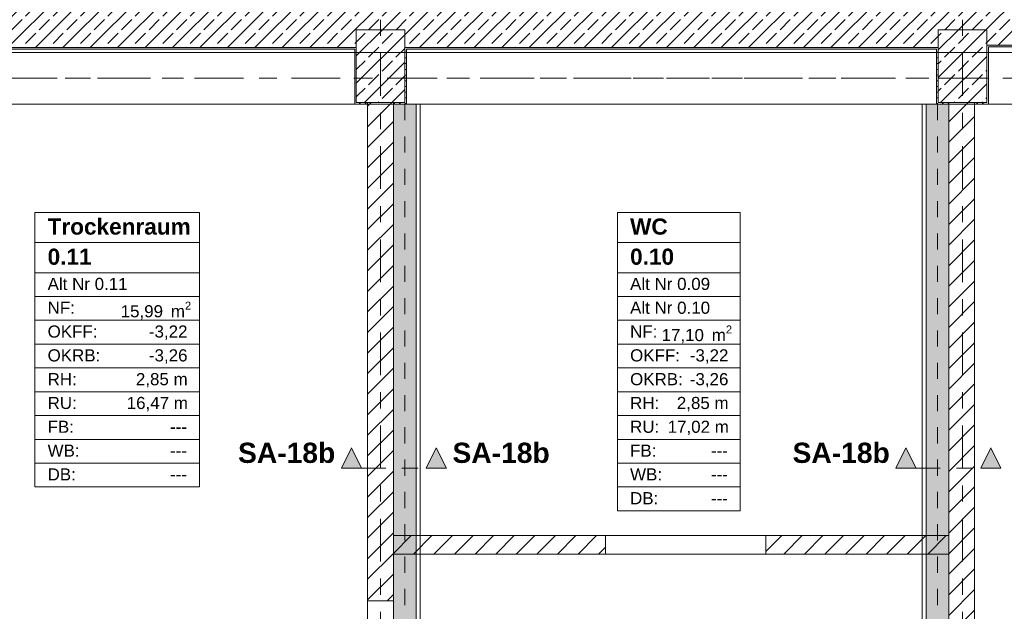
# Model space of a CAD drawing. Header units: metres. Extents: x -3.6 to 84.5, y -11 to 16.8.
# Tile 11 of 34: x 16.3 to 22.4, y 9.9 to 13.5. Entities that reach past the tile are written whole.
import ezdxf

# ---------------------------------------------------------------- set-up
doc = ezdxf.new("R2010")
doc.units = ezdxf.units.M
doc.header["$MEASUREMENT"] = 0
for name, pattern in [('Achse', [0.2, 0.1, -0.05, 0, -0.05]), ('Schnittlinie', [0.3, 0.15, -0.075, 0, -0.075]), ('Strichlinie doppelt', [0.546806, 0.264583, -0.105833, 0.070556, -0.105833]), ('Wipeout_Contour', [1, 0, -1])]:
    doc.linetypes.add(name, pattern=pattern)
for name, color, linetype in [('203 - Marker.Schnitt - Ausbaudetail SA', 7, 'Continuous'), ('401 - Zone.Raum_ Raumbegrenzung_ Whg.', 7, 'Continuous'), ('451 - Universal.Achsen Raster', 7, 'Continuous'), ('604 - Struktur.Wand Aussen', 7, 'Continuous'), ('605 - Struktur.Wand Innen', 7, 'Continuous'), ('607 - Struktur.Stütze', 7, 'Continuous'), ('608 - Struktur.Träger', 7, 'Continuous'), ('612 - Struktur.Stahlbau', 7, 'Continuous'), ('Abbruch_605 - Struktur.Wand Innen', 7, 'Continuous'), ('Neubau_612 - Struktur.Stahlbau', 7, 'Continuous'), ('Neubau_653 - Abdeckung.TB Verkofferung', 7, 'Continuous')]:
    doc.layers.add(name, color=color, linetype=linetype)
doc.styles.add('ERSTELLTER_STIL_1', font='txt')
doc.styles.add('ERSTELLTER_STIL_2', font='txt')
doc.linetypes.add('Abbruch 1', pattern='A,0,[1,2022.0244.A_L5A-PL04.01_iA_Deckenspiegel Kellergeschoss1.Shx,S=0.001984,R=0,X=0,Y=0],-0.25,0', length=0.25)
pattern_1 = [(45, (0, 0), (-0.01767767, 0.01767767), [0, -0.025])]
pattern_2 = [(45, (0, 0), (-0.0848528, 0.0848528), []), (45, (-0.04243, 0.04243), (-0.0848528, 0.0848528), [0.09, -0.03])]
pattern_3 = [(45, (0, 0), (-0.0636396, 0.0636396), [])]

msp = doc.modelspace()

# ---------------------------------------------------------------- hatches: boundary and pattern name
at = {"layer": '203 - Marker.Schnitt - Ausbaudetail SA', "linetype": 'Continuous', "lineweight": 0, "true_color": 0x000000}
for points in [[(18.2875, 10.7381), (18.4125, 10.7381), (18.35, 10.8631)], [(18.9375, 10.7381), (18.875, 10.8631), (18.8125, 10.7381)], [(21.7175, 10.7381), (21.8425, 10.7381), (21.78, 10.8631)], [(22.3675, 10.7381), (22.305, 10.8631), (22.2425, 10.7381)]]:
    msp.add_hatch(color=18, dxfattribs=at).paths.add_polyline_path(points)
at = {"layer": '604 - Struktur.Wand Aussen', "linetype": 'Continuous', "lineweight": 0, "true_color": 0x000000}
h = msp.add_hatch(dxfattribs=at)
h.set_pattern_fill('Beton__Stahlbeton_0001', color=18, style=0, pattern_type=2)
h.set_pattern_definition(pattern_2)
h.paths.add_polyline_path([(14.93, 13.45), (15.08, 13.45), (15.08, 13.34), (18.38, 13.34), (18.38, 13.45), (18.68, 13.45), (18.68, 13.34), (21.98, 13.34), (21.98, 13.45), (22.13, 13.45), (22.13, 13.695), (14.93, 13.695)])
h = msp.add_hatch(dxfattribs=at)
h.set_pattern_fill('Beton__Stahlbeton_0001', color=18, style=0, pattern_type=2)
h.set_pattern_definition(pattern_2)
h.paths.add_polyline_path([(22.13, 13.45), (22.28, 13.45), (22.28, 13.355), (25.58, 13.355), (25.58, 13.45), (25.88, 13.45), (25.88, 13.355), (29.18, 13.355), (29.18, 13.45), (29.48, 13.45), (29.48, 13.355), (31.2503, 13.355), (31.2503, 13.695), (22.13, 13.695)])
h = msp.add_hatch(dxfattribs=at)
h.set_pattern_fill('Gips_0001', color=18, style=0, pattern_type=2)
h.set_pattern_definition(pattern_1)
h.paths.add_polyline_path([(15.29, 13.34), (15.29, 13.33), (18.37, 13.33), (18.37, 13.34)])
h = msp.add_hatch(dxfattribs=at)
h.set_pattern_fill('Gips_0001', color=18, style=0, pattern_type=2)
h.set_pattern_definition(pattern_1)
h.paths.add_polyline_path([(18.69, 13.33), (21.97, 13.33), (21.97, 13.34), (18.69, 13.34)])
h = msp.add_hatch(dxfattribs=at)
h.set_pattern_fill('Gips_0001', color=18, style=0, pattern_type=2)
h.set_pattern_definition(pattern_1)
h.paths.add_polyline_path([(22.29, 13.355), (22.29, 13.345), (25.57, 13.345), (25.57, 13.355)])
at = {"layer": '607 - Struktur.Stütze', "linetype": 'Continuous', "lineweight": 0, "true_color": 0x000000}
h = msp.add_hatch(dxfattribs=at)
h.set_pattern_fill('Gips_0001', color=18, style=0, pattern_type=2)
h.set_pattern_definition(pattern_1)
h.paths.add_polyline_path([(18.37, 13.33), (18.38, 13.33), (18.38, 13.34), (18.37, 13.34)])
h = msp.add_hatch(dxfattribs=at)
h.set_pattern_fill('Gips_0001', color=18, style=0, pattern_type=2)
h.set_pattern_definition(pattern_1)
h.paths.add_polyline_path([(18.68, 13.34), (18.68, 13.33), (18.69, 13.33), (18.69, 13.34)])
h = msp.add_hatch(dxfattribs=at)
h.set_pattern_fill('Gips_0001', color=18, style=0, pattern_type=2)
h.set_pattern_definition(pattern_1)
h.paths.add_polyline_path([(21.97, 13.34), (21.97, 13.33), (21.98, 13.33), (21.98, 13.34)])
h = msp.add_hatch(dxfattribs=at)
h.set_pattern_fill('Gips_0001', color=18, style=0, pattern_type=2)
h.set_pattern_definition(pattern_1)
h.paths.add_polyline_path([(22.28, 13.345), (22.29, 13.345), (22.29, 13.355), (22.28, 13.355)])

# ---------------------------------------------------------------- linework, layer by layer
at = {"layer": '203 - Marker.Schnitt - Ausbaudetail SA', "color": 7, "linetype": 'Continuous', "lineweight": 13, "flags": 128}
for points in [[(18.2875, 10.7381), (18.4125, 10.7381), (18.35, 10.8631)], [(18.9375, 10.7381), (18.8125, 10.7381), (18.875, 10.8631)], [(21.7175, 10.7381), (21.8425, 10.7381), (21.78, 10.8631)], [(22.3675, 10.7381), (22.2425, 10.7381), (22.305, 10.8631)]]:
    msp.add_lwpolyline(points, close=True, dxfattribs=at)
at = {"layer": '401 - Zone.Raum_ Raumbegrenzung_ Whg.', "color": 7, "linetype": 'Continuous', "lineweight": 9}
for p, q in [((17.4095, 12.32), (16.392, 12.32)), ((16.392, 12.32), (16.392, 10.6209)), ((16.392, 12.32), (17.4095, 12.32)), ((16.392, 12.1334), (16.392, 12.32)), ((17.4095, 10.6209), (17.4095, 12.32)), ((17.4095, 12.32), (17.4095, 12.1334)), ((20.7554, 12.32), (19.995, 12.32)), ((19.995, 12.32), (19.995, 10.4736)), ((19.995, 12.32), (20.7554, 12.32)), ((19.995, 12.1334), (19.995, 12.32)), ((20.7554, 10.4736), (20.7554, 12.32)), ((20.7554, 12.32), (20.7554, 12.1334)), ((17.4095, 12.1334), (16.392, 12.1334)), ((16.392, 12.1334), (17.4095, 12.1334)), ((16.392, 11.9468), (16.392, 12.1334)), ((17.4095, 12.1334), (17.4095, 11.9468)), ((20.7554, 12.1334), (19.995, 12.1334)), ((19.995, 12.1334), (20.7554, 12.1334)), ((19.995, 11.9468), (19.995, 12.1334)), ((20.7554, 12.1334), (20.7554, 11.9468)), ((17.4095, 11.9468), (16.392, 11.9468)), ((16.392, 11.9468), (17.4095, 11.9468)), ((16.392, 11.7994), (16.392, 11.9468)), ((17.4095, 11.9468), (17.4095, 11.7994)), ((20.7554, 11.9468), (19.995, 11.9468)), ((19.995, 11.9468), (20.7554, 11.9468)), ((19.995, 11.7994), (19.995, 11.9468)), ((20.7554, 11.9468), (20.7554, 11.7994)), ((17.4095, 11.7994), (16.392, 11.7994)), ((16.392, 11.7994), (17.4095, 11.7994)), ((16.392, 11.6521), (16.392, 11.7994)), ((17.4095, 11.7994), (17.4095, 11.6521)), ((20.7554, 11.7994), (19.995, 11.7994)), ((19.995, 11.7994), (20.7554, 11.7994)), ((19.995, 11.6521), (19.995, 11.7994)), ((20.7554, 11.7994), (20.7554, 11.6521)), ((17.4095, 11.6521), (16.392, 11.6521)), ((16.392, 11.6521), (17.4095, 11.6521)), ((16.392, 11.5048), (16.392, 11.6521)), ((17.4095, 11.6521), (17.4095, 11.5048)), ((20.7554, 11.6521), (19.995, 11.6521)), ((19.995, 11.6521), (20.7554, 11.6521)), ((19.995, 11.5048), (19.995, 11.6521)), ((20.7554, 11.6521), (20.7554, 11.5048)), ((17.4095, 11.5048), (16.392, 11.5048)), ((16.392, 11.5048), (17.4095, 11.5048)), ((16.392, 11.3575), (16.392, 11.5048)), ((17.4095, 11.5048), (17.4095, 11.3575)), ((20.7554, 11.5048), (19.995, 11.5048)), ((19.995, 11.5048), (20.7554, 11.5048)), ((19.995, 11.3575), (19.995, 11.5048)), ((20.7554, 11.5048), (20.7554, 11.3575)), ((17.4095, 11.3575), (16.392, 11.3575)), ((16.392, 11.3575), (17.4095, 11.3575)), ((16.392, 11.2102), (16.392, 11.3575)), ((17.4095, 11.3575), (17.4095, 11.2102)), ((20.7554, 11.3575), (19.995, 11.3575)), ((19.995, 11.3575), (20.7554, 11.3575)), ((19.995, 11.2102), (19.995, 11.3575)), ((20.7554, 11.3575), (20.7554, 11.2102)), ((17.4095, 11.2102), (16.392, 11.2102)), ((16.392, 11.2102), (17.4095, 11.2102)), ((16.392, 11.0628), (16.392, 11.2102)), ((17.4095, 11.2102), (17.4095, 11.0628)), ((20.7554, 11.2102), (19.995, 11.2102)), ((19.995, 11.2102), (20.7554, 11.2102)), ((19.995, 11.0628), (19.995, 11.2102)), ((20.7554, 11.2102), (20.7554, 11.0628)), ((17.4095, 11.0628), (16.392, 11.0628)), ((16.392, 11.0628), (17.4095, 11.0628)), ((16.392, 10.9155), (16.392, 11.0628)), ((17.4095, 11.0628), (17.4095, 10.9155)), ((20.7554, 11.0628), (19.995, 11.0628)), ((19.995, 11.0628), (20.7554, 11.0628)), ((19.995, 10.9155), (19.995, 11.0628)), ((20.7554, 11.0628), (20.7554, 10.9155)), ((17.4095, 10.9155), (16.392, 10.9155)), ((16.392, 10.9155), (17.4095, 10.9155)), ((16.392, 10.7682), (16.392, 10.9155)), ((17.4095, 10.9155), (17.4095, 10.7682)), ((20.7554, 10.9155), (19.995, 10.9155)), ((19.995, 10.9155), (20.7554, 10.9155)), ((19.995, 10.7682), (19.995, 10.9155)), ((20.7554, 10.9155), (20.7554, 10.7682)), ((17.4095, 10.7682), (16.392, 10.7682)), ((16.392, 10.7682), (17.4095, 10.7682)), ((16.392, 10.6209), (16.392, 10.7682)), ((17.4095, 10.7682), (17.4095, 10.6209)), ((20.7554, 10.7682), (19.995, 10.7682)), ((19.995, 10.7682), (20.7554, 10.7682)), ((19.995, 10.6209), (19.995, 10.7682)), ((20.7554, 10.7682), (20.7554, 10.6209)), ((16.392, 10.6209), (17.4095, 10.6209)), ((17.4095, 10.6209), (16.392, 10.6209)), ((20.7554, 10.6209), (19.995, 10.6209)), ((19.995, 10.6209), (20.7554, 10.6209)), ((19.995, 10.4736), (19.995, 10.6209)), ((20.7554, 10.6209), (20.7554, 10.4736)), ((19.995, 10.4736), (20.7554, 10.4736)), ((20.7554, 10.4736), (19.995, 10.4736))]:
    msp.add_line(p, q, dxfattribs=at)
at = {"layer": '451 - Universal.Achsen Raster', "color": 160, "linetype": 'Strichlinie doppelt', "lineweight": 9, "true_color": 0x3232ff}
msp.add_line((64.935, 13.15), (-3.175, 13.15), dxfattribs=at)
at = {"layer": '604 - Struktur.Wand Aussen', "color": 7, "linetype": 'Continuous', "lineweight": 13}
for p, q in [((15.29, 13.34), (18.38, 13.34)), ((18.68, 13.34), (21.98, 13.34))]:
    msp.add_line(p, q, dxfattribs=at)
at = {"layer": '604 - Struktur.Wand Aussen', "color": 7, "linetype": 'Continuous', "lineweight": 18}
msp.add_line((22.28, 13.355), (25.58, 13.355), dxfattribs=at)
at = {"layer": '604 - Struktur.Wand Aussen', "color": 7, "linetype": 'Continuous', "lineweight": 13, "flags": 128}
msp.add_lwpolyline([(22.29, 13.345), (25.57, 13.345)], dxfattribs=at)
at = {"layer": '604 - Struktur.Wand Aussen', "color": 7, "linetype": 'Continuous', "lineweight": 5, "flags": 128}
for points in [[(15.29, 13.33), (18.37, 13.33)], [(18.69, 13.33), (21.97, 13.33)]]:
    msp.add_lwpolyline(points, dxfattribs=at)
at = {"layer": '608 - Struktur.Träger', "color": 7, "linetype": 'Continuous', "lineweight": 13}
msp.add_line((14.78, 13.31), (47.48, 13.31), dxfattribs=at)
at = {"layer": '608 - Struktur.Träger', "color": 7, "linetype": 'Achse', "lineweight": 9}
msp.add_line((14.78, 13.15), (47.48, 13.15), dxfattribs=at)
at = {"layer": 'Abbruch_605 - Struktur.Wand Innen', "color": 7, "linetype": 'Abbruch 1', "lineweight": 18}
for p, q in [((19.9225, 10.32), (19.9225, 10.2055)), ((20.9125, 10.32), (20.9125, 10.2055))]:
    msp.add_line(p, q, dxfattribs=at)
at = {"layer": 'Abbruch_605 - Struktur.Wand Innen', "color": 7, "linetype": 'Abbruch 1', "lineweight": 13}
for p, q in [((20.9125, 10.32), (19.9225, 10.32)), ((19.9225, 10.2055), (20.9125, 10.2055))]:
    msp.add_line(p, q, dxfattribs=at)
at = {"layer": 'Neubau_612 - Struktur.Stahlbau', "color": 1, "linetype": 'Achse', "lineweight": 9}
for p, q in [((18.68, 12.99), (18.68, 8.51)), ((21.975, 12.99), (21.975, 8.51))]:
    msp.add_line(p, q, dxfattribs=at)
at = {"layer": 'Neubau_612 - Struktur.Stahlbau', "color": 1, "linetype": 'Continuous', "lineweight": 13}
for p, q in [((18.75, 12.99), (18.75, 8.51)), ((21.905, 12.99), (21.905, 8.51))]:
    msp.add_line(p, q, dxfattribs=at)
at = {"layer": 'Neubau_653 - Abdeckung.TB Verkofferung', "color": 1, "linetype": 'Continuous', "lineweight": 9}
for p, q in [((18.61, 8.51), (18.61, 12.99)), ((18.775, 12.99), (18.61, 12.99)), ((18.775, 8.51), (18.775, 12.99)), ((21.88, 8.51), (21.88, 12.99)), ((22.045, 12.99), (21.88, 12.99)), ((22.045, 8.51), (22.045, 12.99))]:
    msp.add_line(p, q, dxfattribs=at)

# ---------------------------------------------------------------- texts
at = {"layer": '203 - Marker.Schnitt - Ausbaudetail SA', "color": 7, "lineweight": 13, "char_height": 0.125, "style": 'ERSTELLTER_STIL_1'}
for s, insert, attachment_point in [('\\A1;{\\pqr;\\pt0;\\fArial|b1|i0|c0|p38;SA-18b}', (18.25, 10.7681), 9), ('\\A1;{\\pql;\\pt0;\\fArial|b1|i0|c0|p38;SA-18b}', (18.975, 10.7681), 7), ('\\A1;{\\pqr;\\pt0;\\fArial|b1|i0|c0|p38;SA-18b}', (21.68, 10.7681), 9)]:
    msp.add_mtext(s, dxfattribs=dict(at, insert=insert, attachment_point=attachment_point))
at = {"layer": '401 - Zone.Raum_ Raumbegrenzung_ Whg.', "color": 7, "lineweight": 9, "attachment_point": 1}
for s, insert, char_height, style in [('\\A1;{\\pqj;\\pt0;\\fArial|b1|i0|c0|p38;}', (17.3309, 12.3053), 0.1, 'ERSTELLTER_STIL_1'), ('\\A1;{\\pqj;\\pt0;\\fArial|b1|i0|c0|p38;}', (20.6768, 12.3053), 0.1, 'ERSTELLTER_STIL_1'), ('\\A1;{\\pqj;\\pt0;\\fArial|b1|i0|c0|p38;Trockenraum}', (16.4706, 12.2824), 0.1, 'ERSTELLTER_STIL_1'), ('\\A1;{\\pqj;\\pt0;\\fArial|b1|i0|c0|p38;WC}', (20.0736, 12.2824), 0.1, 'ERSTELLTER_STIL_1'), ('\\A1;{\\pql;\\pt0;\\fArial|b1|i0|c0|p38;0.11}', (16.4706, 12.0958), 0.1, 'ERSTELLTER_STIL_1'), ('\\A1;{\\pqj;\\pt0;\\fArial|b1|i0|c0|p38;}', (17.3309, 12.1186), 0.1, 'ERSTELLTER_STIL_1'), ('\\A1;{\\pql;\\pt0;\\fArial|b1|i0|c0|p38;0.10}', (20.0736, 12.0958), 0.1, 'ERSTELLTER_STIL_1'), ('\\A1;{\\pqj;\\pt0;\\fArial|b1|i0|c0|p38;}', (20.6768, 12.1186), 0.1, 'ERSTELLTER_STIL_1'), ('\\A1;{\\pqj;\\pt0;\\fArial|b0|i0|c0|p38;Alt Nr 0.11}', (16.4706, 11.9149), 0.075, 'ERSTELLTER_STIL_2'), ('\\A1;{\\pqj;\\pt0;\\fArial|b0|i0|c0|p38;}', (17.3309, 11.932), 0.075, 'ERSTELLTER_STIL_2'), ('\\A1;{\\pqj;\\pt0;\\fArial|b0|i0|c0|p38;Alt Nr 0.09}', (20.0736, 11.9149), 0.075, 'ERSTELLTER_STIL_2'), ('\\A1;{\\pqj;\\pt0;\\fArial|b0|i0|c0|p38;}', (20.6768, 11.932), 0.075, 'ERSTELLTER_STIL_2'), ('\\A1;{\\pqj;\\pt0;\\fArial|b0|i0|c0|p38;NF: }', (16.4706, 11.7676), 0.075, 'ERSTELLTER_STIL_2'), ('\\A1;{\\pqj;\\pt0;\\fArial|b0|i0|c0|p38;Alt Nr 0.10}', (20.0736, 11.7676), 0.075, 'ERSTELLTER_STIL_2'), ('\\A1;{\\pqj;\\pt0;\\fArial|b0|i0|c0|p38;}', (20.6768, 11.7847), 0.075, 'ERSTELLTER_STIL_2'), ('\\A1;{\\pql;\\pt0,0.05;\\fArial|b0|i0|c0|p38;15,99\\fArial|b0|i0|c0|p38;\\A1{\\H.66x;\\S^  ;}\\fArial|b0|i0|c0|p38; m\\fArial|b0|i0|c0|p38;\\A1{\\H.66x;\\S2^  ;}}', (16.9224, 11.7676), 0.075, 'ERSTELLTER_STIL_2'), ('\\A1;{\\pqj;\\pt0;\\fArial|b0|i0|c0|p38;OKFF: }', (16.4706, 11.6203), 0.075, 'ERSTELLTER_STIL_2'), ('\\A1;{\\pqj;\\pt0;\\fArial|b0|i0|c0|p38;-3,22}', (17.0971, 11.6203), 0.075, 'ERSTELLTER_STIL_2'), ('\\A1;{\\pqj;\\pt0;\\fArial|b0|i0|c0|p38;NF: }', (20.0736, 11.6203), 0.075, 'ERSTELLTER_STIL_2'), ('\\A1;{\\pql;\\pt0,0.05;\\fArial|b0|i0|c0|p38;17,10\\fArial|b0|i0|c0|p38;\\A1{\\H.66x;\\S^  ;}\\fArial|b0|i0|c0|p38; m\\fArial|b0|i0|c0|p38;\\A1{\\H.66x;\\S2^  ;}}', (20.2683, 11.6203), 0.075, 'ERSTELLTER_STIL_2'), ('\\A1;{\\pqj;\\pt0;\\fArial|b0|i0|c0|p38;OKRB: }', (16.4706, 11.4729), 0.075, 'ERSTELLTER_STIL_2'), ('\\A1;{\\pqj;\\pt0;\\fArial|b0|i0|c0|p38;-3,26}', (17.0971, 11.4729), 0.075, 'ERSTELLTER_STIL_2'), ('\\A1;{\\pqj;\\pt0;\\fArial|b0|i0|c0|p38;OKFF: }', (20.0736, 11.4729), 0.075, 'ERSTELLTER_STIL_2'), ('\\A1;{\\pqj;\\pt0;\\fArial|b0|i0|c0|p38;-3,22}', (20.443, 11.4729), 0.075, 'ERSTELLTER_STIL_2'), ('\\A1;{\\pqj;\\pt0;\\fArial|b0|i0|c0|p38;RH: }', (16.4706, 11.3256), 0.075, 'ERSTELLTER_STIL_2'), ('\\A1;{\\pqj;\\pt0;\\fArial|b0|i0|c0|p38;2,85 m}', (17.0168, 11.3256), 0.075, 'ERSTELLTER_STIL_2'), ('\\A1;{\\pqj;\\pt0;\\fArial|b0|i0|c0|p38;OKRB: }', (20.0736, 11.3256), 0.075, 'ERSTELLTER_STIL_2'), ('\\A1;{\\pqj;\\pt0;\\fArial|b0|i0|c0|p38;-3,26}', (20.443, 11.3256), 0.075, 'ERSTELLTER_STIL_2'), ('\\A1;{\\pqj;\\pt0;\\fArial|b0|i0|c0|p38;RU: }', (16.4706, 11.1783), 0.075, 'ERSTELLTER_STIL_2'), ('\\A1;{\\pqj;\\pt0;\\fArial|b0|i0|c0|p38;16,47 m}', (16.9599, 11.1783), 0.075, 'ERSTELLTER_STIL_2'), ('\\A1;{\\pqj;\\pt0;\\fArial|b0|i0|c0|p38;RH: }', (20.0736, 11.1783), 0.075, 'ERSTELLTER_STIL_2'), ('\\A1;{\\pqj;\\pt0;\\fArial|b0|i0|c0|p38;2,85 m}', (20.3628, 11.1783), 0.075, 'ERSTELLTER_STIL_2'), ('\\A1;{\\pqj;\\pt0;\\fArial|b0|i0|c0|p38;FB: }', (16.4706, 11.031), 0.075, 'ERSTELLTER_STIL_2'), ('\\A1;{\\pqj;\\pt0;\\fArial|b0|i0|c0|p38;RU: }', (20.0736, 11.031), 0.075, 'ERSTELLTER_STIL_2'), ('\\A1;{\\pqj;\\pt0;\\fArial|b0|i0|c0|p38;17,02 m}', (20.3059, 11.031), 0.075, 'ERSTELLTER_STIL_2'), ('\\A1;{\\pqj;\\pt0;\\fArial|b0|i0|c0|p38;---}', (17.228, 11.031), 0.075, 'ERSTELLTER_STIL_2'), ('\\A1;{\\pqj;\\pt0;\\fArial|b0|i0|c0|p38;WB: }', (16.4706, 10.8836), 0.075, 'ERSTELLTER_STIL_2'), ('\\A1;{\\pqj;\\pt0;\\fArial|b0|i0|c0|p38;FB: }', (20.0736, 10.8836), 0.075, 'ERSTELLTER_STIL_2'), ('\\A1;{\\pqj;\\pt0;\\fArial|b0|i0|c0|p38;---}', (17.228, 10.8836), 0.075, 'ERSTELLTER_STIL_2'), ('\\A1;{\\pqj;\\pt0;\\fArial|b0|i0|c0|p38;---}', (20.574, 10.8836), 0.075, 'ERSTELLTER_STIL_2'), ('\\A1;{\\pqj;\\pt0;\\fArial|b0|i0|c0|p38;DB: }', (16.4706, 10.7363), 0.075, 'ERSTELLTER_STIL_2'), ('\\A1;{\\pqj;\\pt0;\\fArial|b0|i0|c0|p38;WB: }', (20.0736, 10.7363), 0.075, 'ERSTELLTER_STIL_2'), ('\\A1;{\\pqj;\\pt0;\\fArial|b0|i0|c0|p38;---}', (17.228, 10.7363), 0.075, 'ERSTELLTER_STIL_2'), ('\\A1;{\\pqj;\\pt0;\\fArial|b0|i0|c0|p38;---}', (20.574, 10.7363), 0.075, 'ERSTELLTER_STIL_2'), ('\\A1;{\\pqj;\\pt0;\\fArial|b0|i0|c0|p38;DB: }', (20.0736, 10.589), 0.075, 'ERSTELLTER_STIL_2'), ('\\A1;{\\pqj;\\pt0;\\fArial|b0|i0|c0|p38;---}', (20.574, 10.589), 0.075, 'ERSTELLTER_STIL_2')]:
    msp.add_mtext(s, dxfattribs=dict(at, insert=insert, char_height=char_height, style=style))

# ---------------------------------------------------------------- next in the draw order: wipeouts: each hides what was drawn before it
at = {"color": 254, "linetype": 'Wipeout_Contour', "lineweight": 0, "ltscale": 87.259836}
msp.add_wipeout([(18.45, 13), (18.45, 9.9155), (18.61, 9.9155), (18.61, 13)], dxfattribs=at).dxf.layer = '605 - Struktur.Wand Innen'
at = {"color": 254, "linetype": 'Wipeout_Contour', "lineweight": 0, "ltscale": 98.994137}
msp.add_wipeout([(22.205, 13), (22.045, 13), (22.045, 8.93), (22.205, 8.93)], dxfattribs=at).dxf.layer = '605 - Struktur.Wand Innen'

# ---------------------------------------------------------------- next in the draw order: hatches: boundary and pattern name
at = {"layer": '605 - Struktur.Wand Innen', "linetype": 'Continuous', "lineweight": 0, "true_color": 0x000000}
h = msp.add_hatch(dxfattribs=at)
h.set_pattern_fill('MW_Ziegel_0001', color=18, style=0, pattern_type=2)
h.set_pattern_definition(pattern_3)
h.paths.add_polyline_path([(18.45, 13), (18.45, 9.9155), (18.61, 9.9155), (18.61, 13)])
h = msp.add_hatch(dxfattribs=at)
h.set_pattern_fill('MW_Ziegel_0001', color=18, style=0, pattern_type=2)
h.set_pattern_definition(pattern_3)
h.paths.add_polyline_path([(22.205, 13), (22.045, 13), (22.045, 8.93), (22.205, 8.93)])
at = {"layer": '607 - Struktur.Stütze', "linetype": 'Continuous', "lineweight": 0, "true_color": 0x000000}
h = msp.add_hatch(dxfattribs=at)
h.set_pattern_fill('Beton__Stahlbeton_0001', color=18, style=0, pattern_type=2)
h.set_pattern_definition(pattern_2)
h.paths.add_polyline_path([(18.38, 13), (18.68, 13), (18.68, 13.45), (18.38, 13.45)])
h = msp.add_hatch(dxfattribs=at)
h.set_pattern_fill('Beton__Stahlbeton_0001', color=18, style=0, pattern_type=2)
h.set_pattern_definition(pattern_2)
h.paths.add_polyline_path([(21.98, 13), (22.28, 13), (22.28, 13.45), (21.98, 13.45)])
h = msp.add_hatch(dxfattribs=at)
h.set_pattern_fill('Gips_0001', color=18, style=0, pattern_type=2)
h.set_pattern_definition(pattern_1)
h.paths.add_polyline_path([(22.28, 13), (22.205, 13), (22.205, 12.99), (22.29, 12.99), (22.29, 13.345), (22.28, 13.345)])
h = msp.add_hatch(dxfattribs=at)
h.set_pattern_fill('Gips_0001', color=18, style=0, pattern_type=2)
h.set_pattern_definition(pattern_1)
h.paths.add_polyline_path([(18.38, 13.33), (18.37, 13.33), (18.37, 12.99), (18.45, 12.99), (18.45, 13), (18.38, 13)])
h = msp.add_hatch(dxfattribs=at)
h.set_pattern_fill('Gips_0001', color=18, style=0, pattern_type=2)
h.set_pattern_definition(pattern_1)
h.paths.add_polyline_path([(18.61, 12.99), (18.69, 12.99), (18.69, 13.33), (18.68, 13.33), (18.68, 13), (18.61, 13)])
h = msp.add_hatch(dxfattribs=at)
h.set_pattern_fill('Gips_0001', color=18, style=0, pattern_type=2)
h.set_pattern_definition(pattern_1)
h.paths.add_polyline_path([(21.97, 12.99), (22.045, 12.99), (22.045, 13), (21.98, 13), (21.98, 13.33), (21.97, 13.33)])
at = {"layer": '612 - Struktur.Stahlbau', "linetype": 'Continuous', "lineweight": 0, "true_color": 0x30307f}
for points in [[(18.61, 12.99), (18.75, 12.99), (18.75, 8.51), (18.61, 8.51)], [(21.905, 12.99), (22.045, 12.99), (22.045, 8.51), (21.905, 8.51)]]:
    msp.add_hatch(color=177, dxfattribs=at).paths.add_polyline_path(points)
at = {"layer": 'Abbruch_605 - Struktur.Wand Innen', "linetype": 'Continuous', "lineweight": 0, "true_color": 0x000000}
h = msp.add_hatch(dxfattribs=at)
h.set_pattern_fill('MW_Ziegel_0001', color=18, style=0, pattern_type=2)
h.set_pattern_definition(pattern_3)
h.paths.add_polyline_path([(18.61, 10.2055), (19.9225, 10.2055), (19.9225, 10.32), (18.61, 10.32)])
h = msp.add_hatch(dxfattribs=at)
h.set_pattern_fill('MW_Ziegel_0001', color=18, style=0, pattern_type=2)
h.set_pattern_definition(pattern_3)
h.paths.add_polyline_path([(20.9125, 10.32), (20.9125, 10.2055), (22.045, 10.2055), (22.045, 10.32)])

# ---------------------------------------------------------------- next in the draw order: linework, layer by layer
at = {"layer": '203 - Marker.Schnitt - Ausbaudetail SA', "color": 7, "linetype": 'Schnittlinie', "lineweight": 13}
for p, q in [((18.4125, 10.7381), (18.8125, 10.7381)), ((21.8425, 10.7381), (22.2425, 10.7381))]:
    msp.add_line(p, q, dxfattribs=at)
at = {"layer": '451 - Universal.Achsen Raster', "color": 160, "linetype": 'Strichlinie doppelt', "lineweight": 9, "true_color": 0x3232ff}
for p, q in [((18.53, -10.585), (18.53, 16.355)), ((22.13, -10.585), (22.13, 16.355))]:
    msp.add_line(p, q, dxfattribs=at)
at = {"layer": '605 - Struktur.Wand Innen', "color": 7, "linetype": 'Continuous', "lineweight": 18}
msp.add_line((18.45, 9.9155), (18.61, 9.9155), dxfattribs=at)
at = {"layer": '605 - Struktur.Wand Innen', "color": 7, "linetype": 'Continuous', "lineweight": 13}
for p, q in [((18.45, 9.9155), (18.45, 8.9255)), ((18.61, 8.9255), (18.61, 9.9155))]:
    msp.add_line(p, q, dxfattribs=at)
at = {"layer": '605 - Struktur.Wand Innen', "color": 7, "linetype": 'Continuous', "lineweight": 18, "flags": 128}
for points in [[(18.45, 13), (18.45, 9.9155)], [(18.61, 10.32), (18.61, 13)], [(22.045, 13), (22.045, 10.32)], [(22.205, 8.93), (22.205, 13)], [(18.61, 9.9155), (18.61, 10.2055)], [(22.045, 10.2055), (22.045, 8.93)]]:
    msp.add_lwpolyline(points, dxfattribs=at)
at = {"layer": '607 - Struktur.Stütze', "color": 7, "linetype": 'Continuous', "lineweight": 13, "flags": 128}
for points in [[(18.38, 13), (18.68, 13), (18.68, 13.45), (18.38, 13.45)], [(21.98, 13), (22.28, 13), (22.28, 13.45), (21.98, 13.45)]]:
    msp.add_lwpolyline(points, close=True, dxfattribs=at)
at = {"layer": '607 - Struktur.Stütze', "color": 7, "linetype": 'Continuous', "lineweight": 5, "flags": 128}
for points in [[(22.205, 12.99), (22.29, 12.99), (22.29, 13.345)], [(18.37, 13.33), (18.37, 12.99), (18.45, 12.99)], [(18.61, 12.99), (18.69, 12.99), (18.69, 13.33)], [(21.97, 13.33), (21.97, 12.99), (22.045, 12.99)]]:
    msp.add_lwpolyline(points, dxfattribs=at)
at = {"layer": '608 - Struktur.Träger', "color": 7, "linetype": 'Continuous', "lineweight": 13}
msp.add_line((14.78, 12.99), (47.48, 12.99), dxfattribs=at)
at = {"layer": 'Abbruch_605 - Struktur.Wand Innen', "color": 7, "linetype": 'Abbruch 1', "lineweight": 18, "flags": 128}
for points in [[(19.9225, 10.32), (18.61, 10.32)], [(22.045, 10.32), (20.9125, 10.32)], [(18.61, 10.2055), (19.9225, 10.2055)], [(20.9125, 10.2055), (22.045, 10.2055)]]:
    msp.add_lwpolyline(points, dxfattribs=at)
at = {"layer": 'Neubau_612 - Struktur.Stahlbau', "color": 1, "linetype": 'Continuous', "lineweight": 13}
for p, q in [((18.61, 12.99), (18.61, 8.51)), ((18.61, 12.99), (18.75, 12.99)), ((21.905, 12.99), (22.045, 12.99)), ((22.045, 12.99), (22.045, 8.51))]:
    msp.add_line(p, q, dxfattribs=at)

doc.saveas('drawing.dxf')
